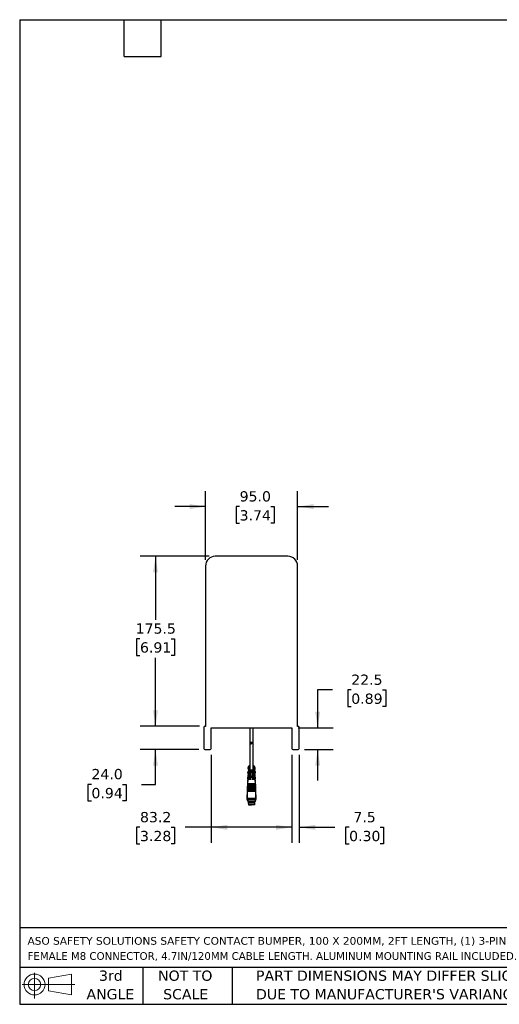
# Model space of a CAD drawing. Header units: millimetres. Extents: x 32 to 1365, y 32 to 1048.
# Tile 1 of 2: x 32 to 527, y 32 to 1048. Entities that reach past the tile are written whole.
import ezdxf

# ---------------------------------------------------------------- set-up
doc = ezdxf.new("R2010")
doc.units = ezdxf.units.MM
doc.header["$LTSCALE"] = 5
doc.linetypes.add('SLD-Solid', pattern=[0])
doc.layers.add('DIMENSIONS', color=140, linetype='SLD-Solid', lineweight=25)
doc.layers.add('TEXT', color=140, linetype='SLD-Solid', lineweight=25)
doc.styles.add('SLDTEXTSTYLE0', font='VERDANA.TTF')
doc.dimstyles.new('SLDDIMSTYLE0', dxfattribs={"dimtxt": 10.790039, "dimasz": 16.51, "dimexe": 0, "dimexo": 0.0625, "dimgap": 2.69751, "dimtad": 0, "dimtih": 1, "dimtoh": 1, "dimrnd": 1e-09, "dimzin": 4, "dimdsep": 46, "dimtxsty": 'SLDTEXTSTYLE0', "dimsah": 1, "dimcen": 0.09, "dimadec": 0, "dimazin": 1, "dimtfac": 1, "dimtmove": 0, "dimatfit": 0, "dimfxl": 0, "dimfrac": 2, "dimtolj": 1, "dimtzin": 12, "dimarcsym": 0})
doc.dimstyles.new('SLDDIMSTYLE1', dxfattribs={"dimtxt": 10.790039, "dimasz": 16.51, "dimexe": 0, "dimexo": 0.0625, "dimgap": 2.69751, "dimtad": 0, "dimtih": 1, "dimtoh": 1, "dimrnd": 1e-09, "dimzin": 12, "dimdsep": 46, "dimtxsty": 'SLDTEXTSTYLE0', "dimsah": 1, "dimcen": 0.09, "dimadec": 0, "dimazin": 3, "dimtfac": 1, "dimtofl": 0, "dimtmove": 0, "dimatfit": 3, "dimfxl": 0, "dimfrac": 2, "dimtolj": 1, "dimtzin": 12, "dimarcsym": 0})
doc.dimstyles.new('SLDDIMSTYLE2', dxfattribs={"dimtxt": 10.790039, "dimasz": 16.51, "dimexe": 0, "dimexo": 0.0625, "dimgap": 2.69751, "dimtad": 0, "dimtih": 1, "dimtoh": 1, "dimrnd": 1e-09, "dimzin": 12, "dimdsep": 46, "dimtxsty": 'SLDTEXTSTYLE0', "dimsah": 1, "dimcen": 0.09, "dimadec": 0, "dimazin": 3, "dimtfac": 1, "dimtmove": 0, "dimatfit": 0, "dimfxl": 0, "dimfrac": 2, "dimtolj": 1, "dimtzin": 12, "dimarcsym": 0})

# ---------------------------------------------------------------- blocks, each defined once
blk = doc.blocks.new('Block11')
at = {"color": 7, "linetype": 'SLD-Solid', "lineweight": 18}
for p, q in [((12.9, 26.6), (12.9, 0)), ((27.4, 20.8), (50.9, 25.2)), ((27.4, 8), (27.4, 20.8)), ((50.9, 25.2), (50.9, 3.7)), ((0, 14.4), (54.4, 14.4)), ((27.4, 8), (50.9, 3.7))]:
    blk.add_line(p, q, dxfattribs=at)
for radius in [10.8, 6.43]:
    blk.add_circle((12.9, 14.4), radius, dxfattribs=at)
blk = doc.blocks.new('Block12')
at = {"color": 7, "linetype": 'Continuous'}
blk.add_blockref('Block11', (0, 0), dxfattribs=at)
blk = doc.blocks.new('SW_NOTE_0')
at = {"layer": 'TEXT', "color": 0, "attachment_point": 1, "style": 'SLDTEXTSTYLE0'}
for s, insert, char_height in [('ASO SAFETY SOLUTIONS SAFETY CONTACT BUMPER, 100 X 200MM, 2FT LENGTH, (1) 3-PIN MALE M8 CONNECTOR AND (1) 3-PIN ', (0, 10.1), 7.9375), ('FEMALE M8 CONNECTOR, 4.7IN/120MM CABLE LENGTH. ALUMINUM MOUNTING RAIL INCLUDED.', (0, -5.5), 7.938)]:
    blk.add_mtext(s, dxfattribs=dict(at, insert=insert, char_height=char_height))
blk = doc.blocks.new('SW_NOTE_0_3')
at = {"layer": 'TEXT', "color": 0, "char_height": 10.583, "attachment_point": 1, "style": 'SLDTEXTSTYLE0'}
for s, insert in [('PART DIMENSIONS MAY DIFFER SLIGHTLY ', (0, 13.4)), ("DUE TO MANUFACTURER'S VARIANCES", (0, -5.7))]:
    blk.add_mtext(s, dxfattribs=dict(at, insert=insert))
blk = doc.blocks.new('SW_NOTE_0_4')
at = {"layer": 'TEXT', "color": 0, "char_height": 10.58, "attachment_point": 2, "style": 'SLDTEXTSTYLE0'}
for s, insert in [('NOT TO', (26.3, 13.4)), ('SCALE', (26.8, -5.7))]:
    blk.add_mtext(s, dxfattribs=dict(at, insert=insert))
blk = doc.blocks.new('SW_NOTE_0_5')
at = {"layer": 'TEXT', "color": 0, "char_height": 10.58, "attachment_point": 2, "style": 'SLDTEXTSTYLE0'}
for s, insert in [('3rd', (11.6, 13.4)), ('ANGLE', (11.1, -5.7))]:
    blk.add_mtext(s, dxfattribs=dict(at, insert=insert))
blk = doc.blocks.new('_D')
at = {"layer": 'DIMENSIONS'}
for p, q in [((223.5, 490.4), (223.5, 561.2)), ((318.5, 490.4), (318.5, 561.2)), ((223.5, 545.3), (191.8, 545.3)), ((258.7, 545.3), (255.1, 545.3)), ((255.1, 545.3), (255.1, 528.2)), ((290.8, 545.3), (294.4, 545.3)), ((294.4, 545.3), (294.4, 528.2)), ((318.5, 545.3), (350.3, 545.3)), ((255.1, 528.2), (258.7, 528.2)), ((294.4, 528.2), (290.8, 528.2))]:
    blk.add_line(p, q, dxfattribs=at)
for points in [[(223.5, 545.3), (207, 547.9), (207, 542.8)], [(318.5, 545.3), (335, 542.8), (335, 547.9)]]:
    blk.add_solid(points, dxfattribs=at)
at = {"layer": 'DIMENSIONS', "char_height": 10.58, "attachment_point": 1, "style": 'SLDTEXTSTYLE0'}
for s, insert in [('95.0', (258.7, 561.2)), ('3.74', (258.7, 541.6))]:
    blk.add_mtext(s, dxfattribs=dict(at, insert=insert))
blk = doc.blocks.new('_D_1')
at = {"layer": 'DIMENSIONS'}
for p, q in [((227.2, 494.1), (156, 494.1)), ((171.9, 494.1), (171.9, 428.6)), ((155.9, 409), (152.2, 409)), ((152.2, 409), (152.2, 391.8)), ((187.9, 409), (191.6, 409)), ((191.6, 409), (191.6, 391.8)), ((152.2, 391.8), (155.9, 391.8)), ((171.9, 318.6), (171.9, 389.4)), ((191.6, 391.8), (187.9, 391.8)), ((217.2, 318.6), (156, 318.6))]:
    blk.add_line(p, q, dxfattribs=at)
for points in [[(171.9, 494.1), (169.4, 477.6), (174.4, 477.6)], [(171.9, 318.6), (174.4, 335.1), (169.4, 335.1)]]:
    blk.add_solid(points, dxfattribs=at)
at = {"layer": 'DIMENSIONS', "char_height": 10.58, "attachment_point": 1, "style": 'SLDTEXTSTYLE0'}
for s, insert in [('175.5', (151.4, 424.8)), ('6.91', (155.9, 405.3))]:
    blk.add_mtext(s, dxfattribs=dict(at, insert=insert))
blk = doc.blocks.new('_D_2')
at = {"layer": 'DIMENSIONS'}
for p, q in [((171.9, 318.6), (171.9, 350.3)), ((217.2, 318.6), (156, 318.6)), ((216.5, 294.6), (156, 294.6)), ((171.9, 258.7), (171.9, 294.6)), ((105.8, 258.7), (102.2, 258.7)), ((102.2, 258.7), (102.2, 241.6)), ((137.8, 258.7), (141.5, 258.7)), ((141.5, 258.7), (141.5, 241.6)), ((157.3, 258.7), (171.9, 258.7)), ((102.2, 241.6), (105.8, 241.6)), ((141.5, 241.6), (137.8, 241.6))]:
    blk.add_line(p, q, dxfattribs=at)
for points in [[(171.9, 318.6), (174.4, 335.1), (169.4, 335.1)], [(171.9, 294.6), (169.4, 278.1), (174.4, 278.1)]]:
    blk.add_solid(points, dxfattribs=at)
at = {"layer": 'DIMENSIONS', "char_height": 10.58, "attachment_point": 1, "style": 'SLDTEXTSTYLE0'}
for s, insert in [('24.0', (105.8, 274.6)), ('0.94', (105.8, 255))]:
    blk.add_mtext(s, dxfattribs=dict(at, insert=insert))
blk = doc.blocks.new('_D_3')
at = {"layer": 'DIMENSIONS'}
for p, q in [((229.4, 289.2), (229.4, 198.5)), ((312.6, 289.2), (312.6, 198.5)), ((155.9, 214.4), (152.2, 214.4)), ((152.2, 214.4), (152.2, 197.2)), ((187.9, 214.4), (191.6, 214.4)), ((191.6, 214.4), (191.6, 197.2)), ((229.4, 214.4), (202.6, 214.4)), ((312.6, 214.4), (229.4, 214.4)), ((152.2, 197.2), (155.9, 197.2)), ((191.6, 197.2), (187.9, 197.2))]:
    blk.add_line(p, q, dxfattribs=at)
for points in [[(229.4, 214.4), (245.9, 211.8), (245.9, 216.9)], [(312.6, 214.4), (296.1, 216.9), (296.1, 211.8)]]:
    blk.add_solid(points, dxfattribs=at)
at = {"layer": 'DIMENSIONS', "char_height": 10.58, "attachment_point": 1, "style": 'SLDTEXTSTYLE0'}
for s, insert in [('83.2', (155.9, 230.2)), ('3.28', (155.9, 210.7))]:
    blk.add_mtext(s, dxfattribs=dict(at, insert=insert))
blk = doc.blocks.new('_D_4')
at = {"layer": 'DIMENSIONS'}
for p, q in [((312.6, 289.2), (312.6, 198.5)), ((320.1, 289.2), (320.1, 198.5)), ((312.6, 214.4), (280.9, 214.4)), ((320.1, 214.4), (357, 214.4)), ((371.7, 214.4), (368, 214.4)), ((368, 214.4), (368, 197.2)), ((403.7, 214.4), (407.3, 214.4)), ((407.3, 214.4), (407.3, 197.2)), ((368, 197.2), (371.7, 197.2)), ((407.3, 197.2), (403.7, 197.2))]:
    blk.add_line(p, q, dxfattribs=at)
for points in [[(312.6, 214.4), (296.1, 216.9), (296.1, 211.8)], [(320.1, 214.4), (336.7, 211.8), (336.7, 216.9)]]:
    blk.add_solid(points, dxfattribs=at)
at = {"layer": 'DIMENSIONS', "char_height": 10.58, "attachment_point": 1, "style": 'SLDTEXTSTYLE0'}
for s, insert in [('7.5', (376.1, 230.2)), ('0.30', (371.7, 210.7))]:
    blk.add_mtext(s, dxfattribs=dict(at, insert=insert))
blk = doc.blocks.new('_D_5')
at = {"layer": 'DIMENSIONS'}
for p, q in [((354.5, 356.1), (339.2, 356.1)), ((339.2, 356.1), (339.2, 317.1)), ((373.9, 356.1), (370.3, 356.1)), ((370.3, 356.1), (370.3, 339)), ((406, 356.1), (409.6, 356.1)), ((409.6, 356.1), (409.6, 339)), ((370.3, 339), (373.9, 339)), ((409.6, 339), (406, 339)), ((319, 317.1), (355.1, 317.1)), ((325.5, 294.6), (355.1, 294.6)), ((339.2, 294.6), (339.2, 262.8))]:
    blk.add_line(p, q, dxfattribs=at)
for points in [[(339.2, 317.1), (341.8, 333.6), (336.7, 333.6)], [(339.2, 294.6), (336.7, 278.1), (341.8, 278.1)]]:
    blk.add_solid(points, dxfattribs=at)
at = {"layer": 'DIMENSIONS', "char_height": 10.58, "attachment_point": 1, "style": 'SLDTEXTSTYLE0'}
for s, insert in [('22.5', (373.9, 372)), ('0.89', (373.9, 352.4))]:
    blk.add_mtext(s, dxfattribs=dict(at, insert=insert))

msp = doc.modelspace()

# ---------------------------------------------------------------- linework, layer by layer
for p, q in [((308.524, 494.07), (233.524, 494.07)), ((223.524, 484.07), (223.524, 318.57)), ((318.524, 318.57), (318.524, 484.07)), ((221.899, 317.825), (221.899, 295.57)), ((223.524, 318.57), (222.649, 318.575)), ((229.399, 317.07), (312.649, 317.07)), ((229.399, 295.57), (229.399, 317.07)), ((269.274, 317.07), (269.274, 302.82)), ((272.774, 301.32), (272.774, 317.07)), ((312.649, 317.07), (312.649, 295.57)), ((319.399, 318.575), (318.524, 318.57)), ((320.149, 295.57), (320.149, 317.825)), ((269.274, 302.82), (269.274, 302.07)), ((270.524, 301.57), (269.274, 302.82)), ((269.274, 301.406), (269.274, 273.67)), ((269.274, 301.406), (270.524, 300.156)), ((269.347, 301.57), (270.123, 301.57)), ((270.458, 301.156), (269.524, 301.156)), ((271.59, 301.156), (270.458, 301.156)), ((271.524, 302.57), (270.524, 301.57)), ((270.524, 300.156), (271.524, 301.156)), ((272.774, 301.32), (271.524, 302.57)), ((271.524, 301.156), (272.774, 299.906)), ((272.701, 301.156), (271.59, 301.156)), ((271.926, 301.57), (272.524, 301.57)), ((272.774, 299.906), (272.774, 300.656)), ((272.774, 273.67), (272.774, 299.906)), ((222.899, 294.57), (228.399, 294.57)), ((313.649, 294.57), (319.149, 294.57)), ((267.55, 277.22), (267.41, 274.02)), ((267.533, 275.02), (267.587, 276.22)), ((267.533, 275.02), (269.274, 275.02)), ((269.274, 277.22), (267.55, 277.22)), ((269.274, 276.22), (267.587, 276.22)), ((269.274, 278.47), (268.024, 277.22)), ((274.024, 277.22), (272.774, 278.47)), ((274.499, 277.22), (272.774, 277.22)), ((274.461, 276.22), (272.774, 276.22)), ((272.774, 275.02), (274.515, 275.02)), ((274.461, 276.22), (274.515, 275.02)), ((274.638, 274.02), (274.499, 277.22)), ((267.166, 268.42), (266.973, 264.013)), ((269.274, 268.42), (267.166, 268.42)), ((267.358, 272.82), (267.218, 269.62)), ((267.218, 269.62), (267.427, 269.62)), ((267.358, 268.02), (267.218, 264.82)), ((267.218, 264.82), (270.274, 264.82)), ((267.337, 270.62), (267.391, 271.82)), ((267.337, 270.62), (267.471, 270.62)), ((267.391, 267.02), (267.337, 265.82)), ((274.711, 265.82), (267.337, 265.82)), ((268.424, 272.82), (267.358, 272.82)), ((270.274, 268.02), (267.358, 268.02)), ((267.524, 271.82), (267.391, 271.82)), ((267.391, 267.02), (274.658, 267.02)), ((267.41, 274.02), (269.274, 274.02)), ((267.55, 272.42), (267.41, 269.22)), ((267.41, 269.22), (270.274, 269.22)), ((267.587, 271.42), (267.533, 270.22)), ((274.515, 270.22), (267.533, 270.22)), ((274.499, 272.42), (267.55, 272.42)), ((267.587, 271.42), (274.461, 271.42)), ((269.274, 273.67), (268.024, 272.42)), ((269.274, 269.22), (269.274, 268.02)), ((269.274, 264.82), (269.274, 263.62)), ((269.324, 273.72), (272.724, 273.72)), ((270.274, 268.02), (270.274, 269.22)), ((270.274, 263.62), (270.274, 264.82)), ((271.774, 269.22), (274.638, 269.22)), ((271.774, 269.22), (271.774, 268.02)), ((274.691, 268.02), (271.774, 268.02)), ((271.774, 264.82), (274.83, 264.82)), ((271.774, 264.82), (271.774, 263.62)), ((272.774, 274.02), (274.638, 274.02)), ((274.024, 272.42), (272.774, 273.67)), ((272.774, 268.02), (272.774, 269.22)), ((274.883, 268.42), (272.774, 268.42)), ((272.774, 263.62), (272.774, 264.82)), ((274.691, 272.82), (273.624, 272.82)), ((274.515, 270.22), (274.461, 271.42)), ((274.638, 269.22), (274.499, 272.42)), ((274.658, 271.82), (274.525, 271.82)), ((274.577, 270.62), (274.711, 270.62)), ((274.621, 269.62), (274.83, 269.62)), ((274.658, 271.82), (274.711, 270.62)), ((274.711, 265.82), (274.658, 267.02)), ((274.83, 269.62), (274.691, 272.82)), ((274.83, 264.82), (274.691, 268.02)), ((275.075, 264.013), (274.883, 268.42)), ((266.668, 257.019), (266.624, 256.02)), ((266.624, 256.02), (266.624, 251.22)), ((266.834, 256.02), (266.624, 256.02)), ((266.668, 257.019), (267.128, 257.019)), ((266.755, 259.018), (266.711, 258.018)), ((266.711, 258.018), (266.921, 258.009)), ((266.921, 258.018), (266.711, 258.018)), ((266.755, 254.218), (266.711, 253.218)), ((266.755, 259.018), (267.215, 259.018)), ((266.755, 254.218), (275.293, 254.218)), ((266.842, 261.016), (266.799, 260.017)), ((266.799, 260.017), (267.008, 260.007)), ((267.008, 260.017), (266.799, 260.017)), ((266.842, 256.216), (266.799, 255.217)), ((266.799, 255.217), (267.048, 255.206)), ((275.25, 255.217), (266.799, 255.217)), ((266.842, 261.016), (267.052, 261.016)), ((266.842, 256.216), (275.206, 256.216)), ((266.929, 263.014), (266.886, 262.015)), ((266.886, 262.015), (267.095, 262.006)), ((267.095, 262.015), (266.886, 262.015)), ((266.929, 258.214), (266.886, 257.215)), ((266.886, 257.215), (267.136, 257.204)), ((275.162, 257.215), (266.886, 257.215)), ((266.926, 257.213), (266.918, 257.019)), ((266.929, 263.014), (267.139, 263.014)), ((266.929, 258.214), (275.119, 258.214)), ((266.973, 264.013), (267.223, 264.002)), ((269.274, 264.013), (266.973, 264.013)), ((267.166, 263.62), (266.973, 259.213)), ((266.973, 259.213), (267.223, 259.202)), ((275.075, 259.213), (266.973, 259.213)), ((267.014, 259.211), (267.005, 259.018)), ((267.048, 255.206), (267.005, 254.218)), ((275, 255.206), (267.048, 255.206)), ((267.136, 257.204), (267.092, 256.216)), ((274.913, 257.204), (267.136, 257.204)), ((270.274, 263.62), (267.166, 263.62)), ((267.223, 259.202), (267.18, 258.214)), ((267.223, 264.002), (267.206, 263.62)), ((269.274, 264.002), (267.223, 264.002)), ((274.825, 259.202), (267.223, 259.202)), ((274.883, 263.62), (271.774, 263.62)), ((275.075, 264.013), (272.774, 264.013)), ((274.825, 264.002), (272.774, 264.002)), ((274.825, 264.002), (275.075, 264.013)), ((274.842, 263.62), (274.825, 264.002)), ((274.825, 259.202), (275.075, 259.213)), ((274.869, 258.214), (274.825, 259.202)), ((274.833, 259.018), (275.293, 259.018)), ((275.075, 259.213), (274.883, 263.62)), ((274.909, 263.014), (275.119, 263.014)), ((274.913, 257.204), (275.162, 257.215)), ((274.956, 256.216), (274.913, 257.204)), ((274.921, 257.019), (275.381, 257.019)), ((274.953, 262.006), (275.162, 262.015)), ((275.162, 262.015), (274.953, 262.015)), ((274.996, 261.016), (275.206, 261.016)), ((275, 255.206), (275.25, 255.217)), ((275.043, 254.218), (275, 255.206)), ((275.043, 259.018), (275.035, 259.211)), ((275.04, 260.007), (275.25, 260.017)), ((275.25, 260.017), (275.04, 260.017)), ((275.162, 262.015), (275.119, 263.014)), ((275.162, 257.215), (275.119, 258.214)), ((275.13, 257.019), (275.122, 257.213)), ((275.337, 258.018), (275.127, 258.018)), ((275.128, 258.009), (275.337, 258.018)), ((275.25, 260.017), (275.206, 261.016)), ((275.25, 255.217), (275.206, 256.216)), ((275.424, 256.02), (275.215, 256.02)), ((275.337, 258.018), (275.293, 259.018)), ((275.337, 253.218), (275.293, 254.218)), ((275.424, 256.02), (275.381, 257.019)), ((275.424, 251.22), (275.424, 256.02)), ((266.524, 248.02), (266.224, 247.72)), ((266.224, 247.72), (266.224, 243.32)), ((266.224, 247.72), (266.624, 247.72)), ((266.624, 248.62), (266.524, 248.52)), ((266.524, 248.52), (266.524, 248.02)), ((266.524, 248.52), (266.624, 248.52)), ((266.524, 248.02), (266.624, 248.02)), ((266.668, 252.219), (266.624, 251.22)), ((266.624, 251.22), (266.624, 244.22)), ((275.424, 251.22), (266.624, 251.22)), ((275.424, 244.22), (266.624, 244.22)), ((266.668, 252.219), (275.381, 252.219)), ((266.711, 253.218), (266.961, 253.208)), ((275.337, 253.218), (266.711, 253.218)), ((266.961, 253.208), (266.918, 252.219)), ((275.087, 253.208), (266.961, 253.208)), ((267.624, 244.22), (267.624, 243.72)), ((274.424, 243.72), (274.424, 244.22)), ((275.087, 253.208), (275.337, 253.218)), ((275.13, 252.219), (275.087, 253.208)), ((275.424, 251.22), (275.381, 252.219)), ((275.424, 244.22), (275.424, 251.22)), ((275.524, 248.52), (275.424, 248.62)), ((275.424, 248.52), (275.524, 248.52)), ((275.424, 248.02), (275.524, 248.02)), ((275.424, 247.72), (275.824, 247.72)), ((275.524, 248.02), (275.524, 248.52)), ((275.824, 247.72), (275.524, 248.02)), ((275.824, 243.32), (275.824, 247.72)), ((266.224, 243.32), (266.524, 243.02)), ((266.224, 243.32), (267.224, 243.32)), ((266.524, 243.02), (266.524, 242.12)), ((266.524, 243.02), (267.024, 243.02)), ((266.524, 242.12), (266.624, 242.02)), ((266.524, 242.12), (267.024, 242.12)), ((267.024, 242.02), (266.624, 242.02)), ((267.624, 243.72), (267.024, 243.12)), ((267.024, 243.12), (267.024, 241.32)), ((267.024, 243.12), (275.024, 243.12)), ((267.024, 241.32), (267.624, 240.72)), ((267.024, 241.32), (275.024, 241.32)), ((267.624, 240.22), (267.524, 240.12)), ((267.524, 240.12), (267.524, 239.62)), ((267.524, 240.12), (274.524, 240.12)), ((267.524, 239.62), (267.763, 237.708)), ((267.524, 239.62), (274.524, 239.62)), ((267.624, 243.72), (271.024, 243.72)), ((267.624, 240.72), (267.624, 240.22)), ((267.624, 240.72), (274.424, 240.72)), ((267.624, 240.22), (271.024, 240.22)), ((271.024, 237.708), (267.763, 237.708)), ((270.038, 237.701), (271.024, 237.701)), ((271.024, 243.72), (274.424, 243.72)), ((271.024, 240.22), (274.424, 240.22)), ((274.285, 237.708), (271.024, 237.708)), ((272.011, 237.701), (271.024, 237.701)), ((274.008, 237.701), (273.733, 237.701)), ((274.285, 237.708), (274.524, 239.62)), ((275.024, 243.12), (274.424, 243.72)), ((274.424, 240.72), (275.024, 241.32)), ((274.424, 240.22), (274.424, 240.72)), ((274.524, 240.12), (274.424, 240.22)), ((274.524, 239.62), (274.524, 240.12)), ((274.824, 243.32), (275.824, 243.32)), ((275.024, 241.32), (275.024, 243.12)), ((275.024, 243.02), (275.524, 243.02)), ((275.024, 242.12), (275.524, 242.12)), ((275.424, 242.02), (275.024, 242.02)), ((275.424, 242.02), (275.524, 242.12)), ((275.524, 243.02), (275.824, 243.32)), ((275.524, 242.12), (275.524, 243.02))]:
    msp.add_line(p, q)
for centre, radius, start, end in [((233.524, 484.07), 10, 90, 180), ((308.524, 484.07), 10, 360, 90), ((222.649, 317.825), 0.75, 90, 180), ((319.399, 317.825), 0.75, 0, 90), ((222.899, 295.57), 1, 180, 270), ((228.399, 295.57), 1, 270, 360), ((271.024, 302.07), 1.75, 163.39845, 196.60155), ((271.024, 303.07), 1.75, 196.60155, 317.975372), ((271.024, 299.656), 1.75, 102.711711, 121.002719), ((271.024, 300.956), 0.6, 160.528779, 236.44269), ((271.024, 300.956), 0.6, 160.528779, 245.704811), ((271.024, 299.656), 1.75, 58.997281, 77.288289), ((271.024, 301.656), 1.75, 315, 343.39845), ((271.024, 300.656), 1.75, 0, 16.60155), ((313.649, 295.57), 1, 180, 270), ((319.149, 295.57), 1, 270, 0)]:
    msp.add_arc(centre, radius, start, end)
for points, knots in [([(267.862, 237.62), (267.862, 237.62), (267.896, 237.62), (268.024, 237.62), (268.118, 237.62), (268.351, 237.62), (268.49, 237.62), (268.794, 237.62), (268.958, 237.62), (269.464, 237.62), (269.815, 237.62), (270.463, 237.62), (270.761, 237.62), (271.024, 237.62)], [0, 0, 0, 0, 0.125, 0.125, 0.25, 0.25, 0.375, 0.375, 0.5, 0.5, 0.75, 0.75, 1, 1, 1, 1]), ([(271.024, 237.62), (271.024, 237.62), (271.024, 237.629), (271.024, 237.662), (271.024, 237.686), (271.024, 237.708)], [0, 0, 0, 0, 0.5, 0.5, 1, 1, 1, 1])]:
    msp.add_open_spline(points, degree=3, knots=knots)
at = {"layer": 'TEXT'}
for p, q in [((31.75, 1047.75), (1365.25, 1047.75)), ((31.75, 1047.75), (31.75, 31.75)), ((139.7, 1009.65), (139.7, 1047.75)), ((177.8, 1009.65), (177.8, 1047.75)), ((139.7, 1009.65), (177.8, 1009.65)), ((1365.25, 110.631), (31.75, 110.631)), ((1365.25, 69.85), (31.75, 69.85)), ((158.75, 69.85), (158.75, 31.75)), ((251.058, 69.85), (251.058, 31.75)), ((31.75, 31.75), (1365.25, 31.75))]:
    msp.add_line(p, q, dxfattribs=at)

# ---------------------------------------------------------------- block references
for name, p in [('SW_NOTE_0', (39.829, 91.073)), ('Block12', (34.19, 37.769)), ('SW_NOTE_0_5', (114.237, 53.177)), ('SW_NOTE_0_4', (176.286, 53.177)), ('SW_NOTE_0_3', (275.596, 53.177))]:
    msp.add_blockref(name, p, dxfattribs=at)

# ---------------------------------------------------------------- dimensions: what is measured, and where the dimension line sits
at = {"layer": 'DIMENSIONS'}
for base, p1, p2, dimstyle, picture, middle in [((318.524, 545.33), (223.524, 484.07), (318.524, 484.07), 'SLDDIMSTYLE0', '_D', (274.744, 545.33)), ((320.149, 214.36), (312.649, 295.57), (320.149, 295.57), 'SLDDIMSTYLE2', '_D_4', (387.683, 214.36))]:
    dim = msp.add_linear_dim(base=base, p1=p1, p2=p2, dimstyle=dimstyle, dxfattribs=at)
    dim.commit()
    dim.dimension.update_dxf_attribs({"geometry": picture, "text_midpoint": middle, "dimtype": 160})
for base, p1, p2, angle, dimstyle, picture, middle in [((171.899, 318.57), (233.524, 494.07), (223.524, 318.57), 90, 'SLDDIMSTYLE1', '_D_1', (171.899, 408.988)), ((339.224, 317.07), (319.149, 294.57), (312.649, 317.07), 90, 'SLDDIMSTYLE2', '_D_5', (339.224, 356.146)), ((171.899, 294.57), (223.524, 318.57), (222.899, 294.57), 90, 'SLDDIMSTYLE0', '_D_2', (171.899, 258.716)), ((312.649, 214.36), (229.399, 295.57), (312.649, 295.57), 0, 'SLDDIMSTYLE1', '_D_3', (171.899, 214.36))]:
    dim = msp.add_linear_dim(base=base, p1=p1, p2=p2, angle=angle, dimstyle=dimstyle, dxfattribs=at)
    dim.commit()
    dim.dimension.update_dxf_attribs({"geometry": picture, "text_midpoint": middle, "dimtype": 160})

doc.saveas('drawing.dxf')
